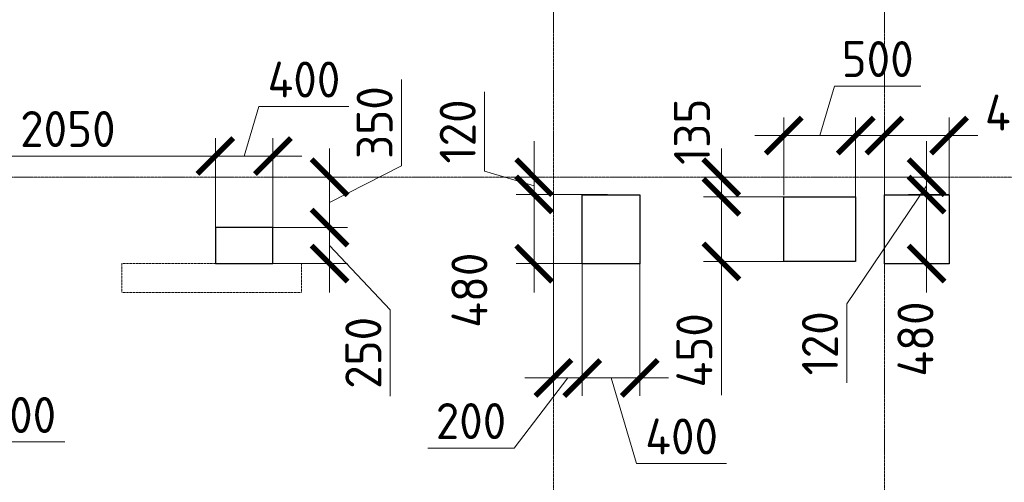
# Model space of a CAD drawing. Header units: millimetres. Extents: x -386473 to 311666, y -59266 to 291810.
# Tile 22 of 132: x -165173 to -158329, y 18835 to 22049. Entities that reach past the tile are written whole.
import ezdxf

# ---------------------------------------------------------------- set-up
doc = ezdxf.new("R2010")
doc.units = ezdxf.units.MM
for name, pattern in [('______5', [1100, 800, -100, 100, -100]), ('DASHED', [7, 5, -2, 0]), ('осевая', [50.8, 31.75, -6.35, 6.35, -6.35])]:
    doc.linetypes.add(name, pattern=pattern)
doc.layers.add('Колонна_ бетон', color=7, linetype='Continuous', lineweight=50, true_color=0xb4b496)
for name, color, linetype, lineweight in [('Оси', 40, '______5', 18), ('Перекрытие ж_бетон', 1, 'Continuous', 30), ('РАЗМЕРЫ', 1, 'Continuous', 9)]:
    doc.layers.add(name, color=color, linetype=linetype, lineweight=lineweight)
doc.styles.add('GOST-2.304_Type-B', font='GOST_Common.ttf')
doc.dimstyles.new('СПДС', dxfattribs={"dimscale": 100, "dimtxt": 2.5, "dimasz": 2.5, "dimexe": 1.25, "dimexo": 0, "dimtad": 1, "dimdec": 0, "dimtxsty": 'GOST-2.304_Type-B', "dimblk": 'ARCHTICK', "dimcen": 2.5, "dimdle": 2, "dimadec": 0, "dimazin": 2, "dimtfac": 0.75, "dimtdec": 0, "dimtmove": 1, "dimatfit": 3, "dimfxl": 1, "dimtolj": 1, "dimarcsym": 1})

# ---------------------------------------------------------------- blocks, each defined once
blk = doc.blocks.new('оси2')
at = {"layer": 'Оси', "color": 16, "linetype": 'осевая', "lineweight": 0, "ltscale": 0.25, "transparency": 33554687}
for p, q in [((1015145.5, 5465.4), (1015145.5, -20739.3)), ((1017445.5, 5465.4), (1017445.5, -20739.3)), ((979200, -7292.9), (1032582.1, -7292.9))]:
    blk.add_line(p, q, dxfattribs=at)
blk = doc.blocks.new('стены подвала')
at = {"layer": 'Колонна_ бетон', "color": 252, "linetype": 'DASHED', "lineweight": 0, "ltscale": 0.3, "true_color": 0x939598, "transparency": 33554687}
for p, q in [((-169397.8, -19875.4, 160), (-169397.8, -20075.4, 160)), ((-169397.8, -19875.4, 160), (-169397.8, -19875.4, 160)), ((-169397.8, -19875.4, 160), (-168147.8, -19875.4, 160)), ((-168147.8, -19875.4, 160), (-168147.8, -20075.4, 160)), ((-168147.8, -19875.4, 160), (-168147.8, -19875.4, 160)), ((-169397.8, -20075.4, 160), (-169397.8, -20075.4, 160)), ((-169397.8, -20075.4, 160), (-168147.8, -20075.4, 160)), ((-168147.8, -20075.4, 160), (-168147.8, -20075.4, 160))]:
    blk.add_line(p, q, dxfattribs=at)
blk = doc.blocks.new('_ArchTick')
at = {"color": 0, "linetype": 'ByBlock', "const_width": 0.15}
blk.add_lwpolyline([(-0.5, -0.5), (0.5, 0.5)], dxfattribs=at)
blk = doc.blocks.new('*D835')
at = {"layer": 'DEFPOINTS', "color": 0, "transparency": 16777216}
for p in [(-161796.4, 54145.1), (-163846.2, 53889.3), (-161796.4, 53647.7)]:
    blk.add_point(p, dxfattribs=at)
at = {"layer": 'РАЗМЕРЫ', "color": 0, "lineweight": -2, "transparency": 16777216}
for p, q in [((-163846.2, 53889.3), (-163846.2, 54270.1)), ((-161796.4, 53647.7), (-161796.4, 54270.1)), ((-164046.2, 54145.1), (-161596.4, 54145.1))]:
    blk.add_line(p, q, dxfattribs=at)
at = {"layer": 'РАЗМЕРЫ', "color": 0, "lineweight": -2, "transparency": 16777216, "xscale": 250, "yscale": 250, "zscale": 250, "rotation": 180}
blk.add_blockref('_ArchTick', (-163846.2, 54145.1), dxfattribs=at)
at = {"layer": 'РАЗМЕРЫ', "color": 0, "lineweight": -2, "transparency": 16777216, "xscale": 250, "yscale": 250, "zscale": 250}
blk.add_blockref('_ArchTick', (-161796.4, 54145.1), dxfattribs=at)
at = {"layer": 'РАЗМЕРЫ', "color": 0, "lineweight": 0, "transparency": 16777216, "insert": (-162821.3, 54332.6), "char_height": 250, "attachment_point": 5, "style": 'GOST-2.304_Type-B'}
blk.add_mtext('\\A1;2050', dxfattribs=at)
blk = doc.blocks.new('*D836')
at = {"layer": 'DEFPOINTS', "color": 0, "transparency": 16777216}
for p in [(-161396.4, 54145.1), (-161796.4, 53647.7), (-161396.4, 53647.7)]:
    blk.add_point(p, dxfattribs=at)
at = {"layer": 'РАЗМЕРЫ', "color": 0, "lineweight": -2, "transparency": 16777216}
for p, q in [((-161596.4, 54145.1), (-161493.2, 54488.9)), ((-161493.2, 54488.9), (-160868.2, 54488.9)), ((-161796.4, 53647.7), (-161796.4, 54270.1)), ((-161396.4, 53647.7), (-161396.4, 54270.1)), ((-161996.4, 54145.1), (-161196.4, 54145.1))]:
    blk.add_line(p, q, dxfattribs=at)
at = {"layer": 'РАЗМЕРЫ', "color": 0, "lineweight": -2, "transparency": 16777216, "xscale": 250, "yscale": 250, "zscale": 250, "rotation": 180}
blk.add_blockref('_ArchTick', (-161796.4, 54145.1), dxfattribs=at)
at = {"layer": 'РАЗМЕРЫ', "color": 0, "lineweight": -2, "transparency": 16777216, "xscale": 250, "yscale": 250, "zscale": 250}
blk.add_blockref('_ArchTick', (-161396.4, 54145.1), dxfattribs=at)
at = {"layer": 'РАЗМЕРЫ', "color": 0, "lineweight": 0, "transparency": 16777216, "insert": (-161180.7, 54676.4), "char_height": 250, "attachment_point": 5, "style": 'GOST-2.304_Type-B'}
blk.add_mtext('\\A1;400', dxfattribs=at)
blk = doc.blocks.new('*D1066')
at = {"layer": 'DEFPOINTS', "color": 0, "transparency": 16777216}
for p in [(-161284.1, 53997.7), (-161396.4, 53647.7), (-161001.9, 53647.7)]:
    blk.add_point(p, dxfattribs=at)
at = {"layer": 'РАЗМЕРЫ', "color": 0, "lineweight": -2, "transparency": 16777216}
for p, q in [((-160501.9, 54077.7), (-160501.9, 54677.7)), ((-161001.9, 54197.7), (-161001.9, 53447.7)), ((-161001.9, 53822.7), (-160501.9, 54077.7)), ((-161284.1, 53997.7), (-160876.9, 53997.7)), ((-161396.4, 53647.7), (-160876.9, 53647.7))]:
    blk.add_line(p, q, dxfattribs=at)
at = {"layer": 'РАЗМЕРЫ', "color": 0, "lineweight": -2, "transparency": 16777216, "xscale": 250, "yscale": 250, "zscale": 250}
for p, rotation in [((-161001.9, 53997.7), 90), ((-161001.9, 53647.7), 270)]:
    blk.add_blockref('_ArchTick', p, dxfattribs=dict(at, rotation=rotation))
at = {"layer": 'РАЗМЕРЫ', "color": 0, "lineweight": 0, "transparency": 16777216, "insert": (-160689.4, 54377.7), "char_height": 250, "attachment_point": 5, "rotation": 90, "style": 'GOST-2.304_Type-B'}
blk.add_mtext('\\A1;350', dxfattribs=at)
blk = doc.blocks.new('*D1067')
at = {"layer": 'DEFPOINTS', "color": 0, "transparency": 16777216}
for p in [(-161240.9, 53647.7), (-161396.4, 53397.7), (-161001.9, 53397.7)]:
    blk.add_point(p, dxfattribs=at)
at = {"layer": 'РАЗМЕРЫ', "color": 0, "lineweight": -2, "transparency": 16777216}
for p, q in [((-161001.9, 53847.7), (-161001.9, 53197.7)), ((-161240.9, 53647.7), (-160876.9, 53647.7)), ((-161001.9, 53522.7), (-160580.2, 53077.8)), ((-161396.4, 53397.7), (-160876.9, 53397.7)), ((-160580.2, 53077.8), (-160580.2, 52477.8))]:
    blk.add_line(p, q, dxfattribs=at)
at = {"layer": 'РАЗМЕРЫ', "color": 0, "lineweight": -2, "transparency": 16777216, "xscale": 250, "yscale": 250, "zscale": 250}
for p, rotation in [((-161001.9, 53647.7), 90), ((-161001.9, 53397.7), 270)]:
    blk.add_blockref('_ArchTick', p, dxfattribs=dict(at, rotation=rotation))
at = {"layer": 'РАЗМЕРЫ', "color": 0, "lineweight": 0, "transparency": 16777216, "insert": (-160767.7, 52777.8), "char_height": 250, "attachment_point": 5, "rotation": 90, "style": 'GOST-2.304_Type-B'}
blk.add_mtext('\\A1;250', dxfattribs=at)
blk = doc.blocks.new('*D1068')
at = {"layer": 'DEFPOINTS', "color": 0, "transparency": 16777216}
for p in [(-157346, 54287.4), (-157846.2, 53873.1), (-157346, 53837.7)]:
    blk.add_point(p, dxfattribs=at)
at = {"layer": 'РАЗМЕРЫ', "color": 0, "lineweight": -2, "transparency": 16777216}
for p, q in [((-157596.1, 54287.4), (-157493, 54631.2)), ((-157493, 54631.2), (-156893, 54631.2)), ((-157846.2, 53873.1), (-157846.2, 54412.4)), ((-157346, 53837.7), (-157346, 54412.4)), ((-158046.2, 54287.4), (-157146, 54287.4))]:
    blk.add_line(p, q, dxfattribs=at)
at = {"layer": 'РАЗМЕРЫ', "color": 0, "lineweight": -2, "transparency": 16777216, "xscale": 250, "yscale": 250, "zscale": 250, "rotation": 180}
blk.add_blockref('_ArchTick', (-157846.2, 54287.4), dxfattribs=at)
at = {"layer": 'РАЗМЕРЫ', "color": 0, "lineweight": -2, "transparency": 16777216, "xscale": 250, "yscale": 250, "zscale": 250}
blk.add_blockref('_ArchTick', (-157346, 54287.4), dxfattribs=at)
at = {"layer": 'РАЗМЕРЫ', "color": 0, "lineweight": 0, "transparency": 16777216, "insert": (-157193, 54818.7), "char_height": 250, "attachment_point": 5, "style": 'GOST-2.304_Type-B'}
blk.add_mtext('\\A1;500', dxfattribs=at)
blk = doc.blocks.new('*D1069')
at = {"layer": 'DEFPOINTS', "color": 0, "transparency": 16777216}
for p in [(-158399.2, 53997.7), (-158279.5, 53862.7), (-158037.9, 53862.7)]:
    blk.add_point(p, dxfattribs=at)
at = {"layer": 'РАЗМЕРЫ', "color": 0, "lineweight": -2, "transparency": 16777216}
for p, q in [((-158279.5, 54197.7), (-158279.5, 53662.7)), ((-158399.2, 53997.7), (-158154.5, 53997.7)), ((-158037.9, 53862.7), (-158404.5, 53862.7))]:
    blk.add_line(p, q, dxfattribs=at)
at = {"layer": 'РАЗМЕРЫ', "color": 0, "lineweight": -2, "transparency": 16777216, "xscale": 250, "yscale": 250, "zscale": 250}
for p, rotation in [((-158279.5, 53997.7), 90), ((-158279.5, 53862.7), 270)]:
    blk.add_blockref('_ArchTick', p, dxfattribs=dict(at, rotation=rotation))
at = {"layer": 'РАЗМЕРЫ', "color": 0, "lineweight": 0, "transparency": 16777216, "insert": (-158483.5, 54313.9), "char_height": 250, "attachment_point": 5, "rotation": 90, "style": 'GOST-2.304_Type-B'}
blk.add_mtext('\\A1;135', dxfattribs=at)
blk = doc.blocks.new('*D1070')
at = {"layer": 'DEFPOINTS', "color": 0, "transparency": 16777216}
for p in [(-157846.2, 53862.7), (-158279.5, 53412.7), (-157846.2, 53412.7)]:
    blk.add_point(p, dxfattribs=at)
at = {"layer": 'РАЗМЕРЫ', "color": 0, "lineweight": -2, "transparency": 16777216}
for p, q in [((-158279.5, 54062.7), (-158279.5, 53212.7)), ((-157846.2, 53862.7), (-158404.5, 53862.7)), ((-157846.2, 53412.7), (-158404.5, 53412.7)), ((-158279.5, 52483), (-158279.5, 53412.7))]:
    blk.add_line(p, q, dxfattribs=at)
at = {"layer": 'РАЗМЕРЫ', "color": 0, "lineweight": -2, "transparency": 16777216, "xscale": 250, "yscale": 250, "zscale": 250}
for p, rotation in [((-158279.5, 53862.7), 90), ((-158279.5, 53412.7), 270)]:
    blk.add_blockref('_ArchTick', p, dxfattribs=dict(at, rotation=rotation))
at = {"layer": 'РАЗМЕРЫ', "color": 0, "lineweight": 0, "transparency": 16777216, "insert": (-158467, 52795.5), "char_height": 250, "attachment_point": 5, "rotation": 90, "style": 'GOST-2.304_Type-B'}
blk.add_mtext('\\A1;450', dxfattribs=at)
blk = doc.blocks.new('*D982')
at = {"layer": 'DEFPOINTS', "color": 0, "transparency": 16777216}
for p in [(-159071.2, 53877.7), (-159581, 53397.7), (-159071.2, 53397.7)]:
    blk.add_point(p, dxfattribs=at)
at = {"layer": 'РАЗМЕРЫ', "color": 0, "lineweight": -2, "transparency": 16777216}
for p, q in [((-159581, 54077.7), (-159581, 53197.7)), ((-159071.2, 53877.7), (-159706, 53877.7)), ((-159071.2, 53397.7), (-159706, 53397.7))]:
    blk.add_line(p, q, dxfattribs=at)
at = {"layer": 'РАЗМЕРЫ', "color": 0, "lineweight": -2, "transparency": 16777216, "xscale": 250, "yscale": 250, "zscale": 250}
for p, rotation in [((-159581, 53877.7), 90), ((-159581, 53397.7), 270)]:
    blk.add_blockref('_ArchTick', p, dxfattribs=dict(at, rotation=rotation))
at = {"layer": 'РАЗМЕРЫ', "color": 0, "lineweight": 0, "transparency": 16777216, "insert": (-160030.4, 53212.8), "char_height": 250, "attachment_point": 5, "rotation": 90, "style": 'GOST-2.304_Type-B'}
blk.add_mtext('\\A1;480', dxfattribs=at)
blk = doc.blocks.new('*D1005')
at = {"layer": 'DEFPOINTS', "color": 0, "transparency": 16777216}
for p in [(-159581, 53997.7), (-159513.7, 53997.7), (-159071.2, 53877.7)]:
    blk.add_point(p, dxfattribs=at)
at = {"layer": 'РАЗМЕРЫ', "color": 0, "lineweight": -2, "transparency": 16777216}
for p, q in [((-159924.7, 54040.8), (-159924.7, 54590.8)), ((-159581, 53997.7), (-159581, 54247.7)), ((-159581, 53937.7), (-159924.7, 54040.8)), ((-159513.7, 53997.7), (-159706, 53997.7)), ((-159581, 53877.7), (-159581, 53997.7)), ((-159581, 53877.7), (-159581, 53997.7)), ((-159071.2, 53877.7), (-159706, 53877.7)), ((-159581, 53877.7), (-159581, 53627.7))]:
    blk.add_line(p, q, dxfattribs=at)
at = {"layer": 'РАЗМЕРЫ', "color": 0, "lineweight": -2, "transparency": 16777216, "xscale": 250, "yscale": 250, "zscale": 250}
for p, rotation in [((-159581, 53997.7), 270), ((-159581, 53877.7), 90)]:
    blk.add_blockref('_ArchTick', p, dxfattribs=dict(at, rotation=rotation))
at = {"layer": 'РАЗМЕРЫ', "color": 0, "lineweight": 0, "transparency": 16777216, "insert": (-160112.2, 54315.8), "char_height": 250, "attachment_point": 5, "rotation": 90, "style": 'GOST-2.304_Type-B'}
blk.add_mtext('\\A1;120', dxfattribs=at)
blk = doc.blocks.new('*D1017')
at = {"layer": 'DEFPOINTS', "color": 0, "transparency": 16777216}
for p in [(-156696.2, 54287.4), (-157146.2, 53877.7), (-156696.2, 53877.7)]:
    blk.add_point(p, dxfattribs=at)
at = {"layer": 'РАЗМЕРЫ', "color": 0, "lineweight": -2, "transparency": 16777216}
for p, q in [((-157146.2, 53877.7), (-157146.2, 54412.4)), ((-156696.2, 53877.7), (-156696.2, 54412.4)), ((-157346.2, 54287.4), (-156496.2, 54287.4))]:
    blk.add_line(p, q, dxfattribs=at)
at = {"layer": 'РАЗМЕРЫ', "color": 0, "lineweight": -2, "transparency": 16777216, "xscale": 250, "yscale": 250, "zscale": 250, "rotation": 180}
blk.add_blockref('_ArchTick', (-157146.2, 54287.4), dxfattribs=at)
at = {"layer": 'РАЗМЕРЫ', "color": 0, "lineweight": -2, "transparency": 16777216, "xscale": 250, "yscale": 250, "zscale": 250}
blk.add_blockref('_ArchTick', (-156696.2, 54287.4), dxfattribs=at)
at = {"layer": 'РАЗМЕРЫ', "color": 0, "lineweight": 0, "transparency": 16777216, "insert": (-156189.2, 54446.7), "char_height": 250, "attachment_point": 5, "style": 'GOST-2.304_Type-B'}
blk.add_mtext('\\A1;450', dxfattribs=at)
blk = doc.blocks.new('*D1018')
at = {"layer": 'DEFPOINTS', "color": 0, "transparency": 16777216}
for p in [(-156696.2, 53877.7), (-156853.1, 53397.7), (-156696.2, 53397.7)]:
    blk.add_point(p, dxfattribs=at)
at = {"layer": 'РАЗМЕРЫ', "color": 0, "lineweight": -2, "transparency": 16777216}
for p, q in [((-156853.1, 54077.7), (-156853.1, 53197.7)), ((-156696.2, 53877.7), (-156978.1, 53877.7)), ((-156696.2, 53397.7), (-156978.1, 53397.7))]:
    blk.add_line(p, q, dxfattribs=at)
at = {"layer": 'РАЗМЕРЫ', "color": 0, "lineweight": -2, "transparency": 16777216, "xscale": 250, "yscale": 250, "zscale": 250}
for p, rotation in [((-156853.1, 53877.7), 90), ((-156853.1, 53397.7), 270)]:
    blk.add_blockref('_ArchTick', p, dxfattribs=dict(at, rotation=rotation))
at = {"layer": 'РАЗМЕРЫ', "color": 0, "lineweight": 0, "transparency": 16777216, "insert": (-156930.4, 52873.6), "char_height": 250, "attachment_point": 5, "rotation": 90, "style": 'GOST-2.304_Type-B'}
blk.add_mtext('\\A1;480', dxfattribs=at)
blk = doc.blocks.new('*D1019')
at = {"layer": 'DEFPOINTS', "color": 0, "transparency": 16777216}
for p in [(-157138.7, 53997.7), (-156853.1, 53997.7), (-156696.2, 53877.7)]:
    blk.add_point(p, dxfattribs=at)
at = {"layer": 'РАЗМЕРЫ', "color": 0, "lineweight": -2, "transparency": 16777216}
for p, q in [((-156853.1, 53997.7), (-156853.1, 54247.7)), ((-157138.7, 53997.7), (-156728.1, 53997.7)), ((-156853.1, 53877.7), (-156853.1, 53997.7)), ((-156853.1, 53877.7), (-156853.1, 53997.7)), ((-156853.1, 53937.7), (-157406.5, 53118.9)), ((-156696.2, 53877.7), (-156978.1, 53877.7)), ((-156853.1, 53877.7), (-156853.1, 53627.7)), ((-157406.5, 53118.9), (-157406.5, 52568.9))]:
    blk.add_line(p, q, dxfattribs=at)
at = {"layer": 'РАЗМЕРЫ', "color": 0, "lineweight": -2, "transparency": 16777216, "xscale": 250, "yscale": 250, "zscale": 250}
for p, rotation in [((-156853.1, 53997.7), 270), ((-156853.1, 53877.7), 90)]:
    blk.add_blockref('_ArchTick', p, dxfattribs=dict(at, rotation=rotation))
at = {"layer": 'РАЗМЕРЫ', "color": 0, "lineweight": 0, "transparency": 16777216, "insert": (-157594, 52843.9), "char_height": 250, "attachment_point": 5, "rotation": 90, "style": 'GOST-2.304_Type-B'}
blk.add_mtext('\\A1;120', dxfattribs=at)
blk = doc.blocks.new('*D1048')
at = {"layer": 'DEFPOINTS', "color": 0, "transparency": 16777216}
for p in [(-163846.4, 53397.7), (-163446.2, 53395.7), (-163446.2, 52752.4)]:
    blk.add_point(p, dxfattribs=at)
at = {"layer": 'РАЗМЕРЫ', "color": 0, "lineweight": -2, "transparency": 16777216}
for p, q in [((-163846.4, 53397.7), (-163846.4, 52627.4)), ((-163446.2, 53395.7), (-163446.2, 52627.4)), ((-164046.4, 52752.4), (-163246.2, 52752.4)), ((-163646.3, 52752.4), (-163468.2, 52158.6)), ((-163468.2, 52158.6), (-162843.2, 52158.6))]:
    blk.add_line(p, q, dxfattribs=at)
at = {"layer": 'РАЗМЕРЫ', "color": 0, "lineweight": -2, "transparency": 16777216, "xscale": 250, "yscale": 250, "zscale": 250, "rotation": 180}
blk.add_blockref('_ArchTick', (-163846.4, 52752.4), dxfattribs=at)
at = {"layer": 'РАЗМЕРЫ', "color": 0, "lineweight": -2, "transparency": 16777216, "xscale": 250, "yscale": 250, "zscale": 250}
blk.add_blockref('_ArchTick', (-163446.2, 52752.4), dxfattribs=at)
at = {"layer": 'РАЗМЕРЫ', "color": 0, "lineweight": 0, "transparency": 16777216, "insert": (-163155.7, 52346.1), "char_height": 250, "attachment_point": 5, "style": 'GOST-2.304_Type-B'}
blk.add_mtext('\\A1;400', dxfattribs=at)
blk = doc.blocks.new('*D1049')
at = {"layer": 'DEFPOINTS', "color": 0, "transparency": 16777216}
for p in [(-159446.2, 53569.4), (-159246.2, 53569.4), (-159446.2, 52603.3)]:
    blk.add_point(p, dxfattribs=at)
at = {"layer": 'РАЗМЕРЫ', "color": 0, "lineweight": -2, "transparency": 16777216}
for p, q in [((-159446.2, 53569.4), (-159446.2, 52478.3)), ((-159246.2, 53569.4), (-159246.2, 52478.3)), ((-159346.2, 52603.3), (-159719.5, 52116.5)), ((-159046.2, 52603.3), (-159646.2, 52603.3)), ((-159719.5, 52116.5), (-160319.5, 52116.5))]:
    blk.add_line(p, q, dxfattribs=at)
at = {"layer": 'РАЗМЕРЫ', "color": 0, "lineweight": -2, "transparency": 16777216, "xscale": 250, "yscale": 250, "zscale": 250, "rotation": 180}
blk.add_blockref('_ArchTick', (-159446.2, 52603.3), dxfattribs=at)
at = {"layer": 'РАЗМЕРЫ', "color": 0, "lineweight": -2, "transparency": 16777216, "xscale": 250, "yscale": 250, "zscale": 250}
blk.add_blockref('_ArchTick', (-159246.2, 52603.3), dxfattribs=at)
at = {"layer": 'РАЗМЕРЫ', "color": 0, "lineweight": 0, "transparency": 16777216, "insert": (-160019.5, 52304), "char_height": 250, "attachment_point": 5, "style": 'GOST-2.304_Type-B'}
blk.add_mtext('\\A1;200', dxfattribs=at)
blk = doc.blocks.new('*D1050')
at = {"layer": 'DEFPOINTS', "color": 0, "transparency": 16777216}
for p in [(-158846.2, 53395.7), (-159246.2, 52974.9), (-158846.2, 52603.3)]:
    blk.add_point(p, dxfattribs=at)
at = {"layer": 'РАЗМЕРЫ', "color": 0, "lineweight": -2, "transparency": 16777216}
for p, q in [((-158846.2, 53395.7), (-158846.2, 52478.3)), ((-159246.2, 52974.9), (-159246.2, 52478.3)), ((-159446.2, 52603.3), (-158646.2, 52603.3)), ((-159046.2, 52603.3), (-158868.1, 52009.5)), ((-158868.1, 52009.5), (-158243.1, 52009.5))]:
    blk.add_line(p, q, dxfattribs=at)
at = {"layer": 'РАЗМЕРЫ', "color": 0, "lineweight": -2, "transparency": 16777216, "xscale": 250, "yscale": 250, "zscale": 250, "rotation": 180}
blk.add_blockref('_ArchTick', (-159246.2, 52603.3), dxfattribs=at)
at = {"layer": 'РАЗМЕРЫ', "color": 0, "lineweight": -2, "transparency": 16777216, "xscale": 250, "yscale": 250, "zscale": 250}
blk.add_blockref('_ArchTick', (-158846.2, 52603.3), dxfattribs=at)
at = {"layer": 'РАЗМЕРЫ', "color": 0, "lineweight": 0, "transparency": 16777216, "insert": (-158555.6, 52197), "char_height": 250, "attachment_point": 5, "style": 'GOST-2.304_Type-B'}
blk.add_mtext('\\A1;400', dxfattribs=at)
blk = doc.blocks.new('отверстия с размерами')
at = {"layer": 'Перекрытие ж_бетон', "color": 1, "lineweight": 30, "elevation": 160}
for points in [[(-159246.2, 53875.7), (-158846.2, 53875.7), (-158846.2, 53395.7), (-159246.2, 53395.7)], [(-157846.2, 53862.7), (-157346.2, 53862.7), (-157346.2, 53412.7), (-157846.2, 53412.7)], [(-157146.2, 53875.7), (-156696.2, 53875.7), (-156696.2, 53395.7), (-157146.2, 53395.7)], [(-161396.4, 53397.7), (-161396.4, 53647.7), (-161796.4, 53647.7), (-161796.4, 53397.7)]]:
    blk.add_lwpolyline(points, close=True, dxfattribs=at)
at = {"layer": 'РАЗМЕРЫ', "lineweight": 0}
for base, p1, p2, picture, middle in [((-157346, 54287.4, 160), (-157846.2, 53873.1, 160), (-157346, 53837.7, 160), '*D1068', (-157430.5, 54818.7, 160)), ((-161396.4, 54145.1, 160), (-161796.4, 53647.7, 160), (-161396.4, 53647.7, 160), '*D836', (-161430.7, 54676.4, 160)), ((-161796.4, 54145.1, 160), (-163846.2, 53889.3, 160), (-161796.4, 53647.7, 160), '*D835', (-162821.3, 54332.6, 160)), ((-163446.2, 52752.4, 160), (-163846.4, 53397.7, 160), (-163446.2, 53395.7, 160), '*D1048', (-163405.7, 52346.1, 160)), ((-158846.2, 52603.3, 160), (-159246.2, 52974.9, 160), (-158846.2, 53395.7, 160), '*D1050', (-158805.6, 52197, 160))]:
    dim = blk.add_linear_dim(base=base, p1=p1, p2=p2, dimstyle='СПДС', override={"dimrnd": 5}, dxfattribs=at)
    dim.commit()
    dim.dimension.update_dxf_attribs({"geometry": picture, "text_midpoint": middle})
for base, p1, p2, picture, middle in [((-161001.9, 53647.7, 160), (-161284.1, 53997.7, 160), (-161396.4, 53647.7, 160), '*D1066', (-160501.9, 54140.2, 160)), ((-158279.5, 53862.7, 160), (-158399.2, 53997.7, 160), (-158037.9, 53862.7, 160), '*D1069', (-158296, 54313.9, 160)), ((-156853.1, 53997.7, 160), (-156696.2, 53877.7, 160), (-157138.7, 53997.7, 160), '*D1019', (-157406.5, 53056.4, 160)), ((-159581, 53397.7, 160), (-159071.2, 53877.7, 160), (-159071.2, 53397.7, 160), '*D982', (-159842.9, 53212.8, 160)), ((-156853.1, 53397.7, 160), (-156696.2, 53877.7, 160), (-156696.2, 53397.7, 160), '*D1018', (-156742.9, 52873.6, 160)), ((-158279.5, 53412.7, 160), (-157846.2, 53862.7, 160), (-157846.2, 53412.7, 160), '*D1070', (-158326, 52795.5, 160)), ((-161001.9, 53397.7, 160), (-161240.9, 53647.7, 160), (-161396.4, 53397.7, 160), '*D1067', (-160580.2, 53015.3, 160))]:
    dim = blk.add_linear_dim(base=base, p1=p1, p2=p2, angle=90, dimstyle='СПДС', override={"dimrnd": 5}, dxfattribs=at)
    dim.commit()
    dim.dimension.update_dxf_attribs({"geometry": picture, "text_midpoint": middle, "dimtype": 160})
dim = blk.add_linear_dim(base=(-159581, 53997.7, 160), p1=(-159071.2, 53877.7, 160), p2=(-159513.7, 53997.7, 160), angle=90, dimstyle='СПДС', override={"dimrnd": 5}, dxfattribs=at)
dim.commit()
dim.dimension.update_dxf_attribs({"geometry": '*D1005', "text_midpoint": (-160112.2, 54103.3, 160)})
for base, p1, p2, picture, middle in [((-156696.2, 54287.4, 160), (-157146.2, 53877.7, 160), (-156696.2, 53877.7, 160), '*D1017', (-156189.2, 54259.2, 160)), ((-159446.2, 52603.3, 160), (-159246.2, 53569.4, 160), (-159446.2, 53569.4, 160), '*D1049', (-159782, 52116.5, 160))]:
    dim = blk.add_linear_dim(base=base, p1=p1, p2=p2, dimstyle='СПДС', override={"dimrnd": 5}, dxfattribs=at)
    dim.commit()
    dim.dimension.update_dxf_attribs({"geometry": picture, "text_midpoint": middle, "dimtype": 160})

msp = doc.modelspace()

# ---------------------------------------------------------------- block references
at = {"layer": 'РАЗМЕРЫ'}
for name, p in [('оси2', (-1176608.3, 28247.3)), ('стены подвала', (4934.7, 40229.8, -160))]:
    msp.add_blockref(name, p, dxfattribs=at)
at = {"layer": 'РАЗМЕРЫ', "color": 6}
msp.add_blockref('отверстия с размерами', (-2016.5, -33043.3), dxfattribs=at)

doc.saveas('drawing.dxf')
